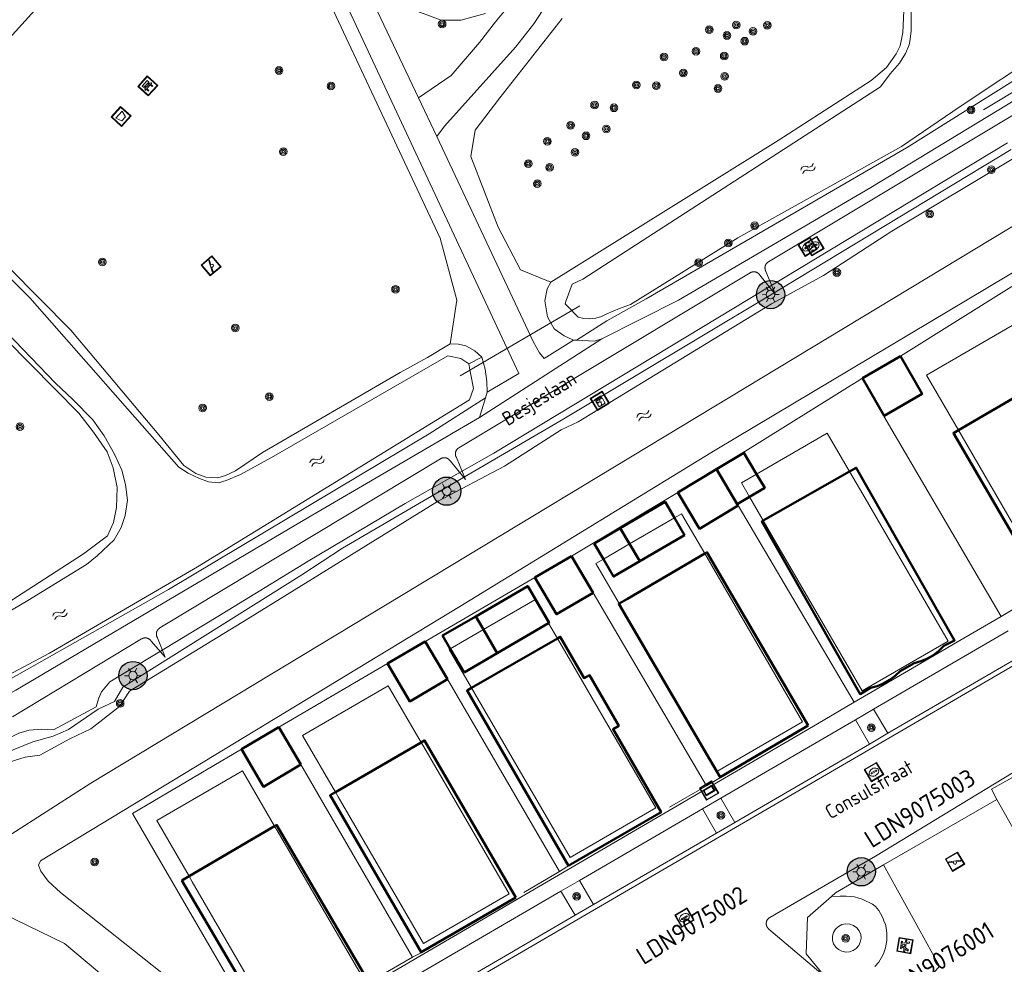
# Model space of a CAD drawing. Header units: metres. Extents: x 94279 to 96109, y 461866 to 463040.
# Tile 138 of 175: x 95480 to 95549, y 462581 to 462647. Entities that reach past the tile are written whole.
import ezdxf
from ezdxf.enums import TextEntityAlignment as Align

# ---------------------------------------------------------------- set-up
doc = ezdxf.new("R2010")
doc.units = ezdxf.units.M
doc.layers.get('0').update_dxf_attribs({"linetype": 'CONTINUOUS'})
for name, color, linetype in [('B-WE-KL-ET_LS_OV_KABEL_EIGENNET_330-G', 10, 'CONTINUOUS'), ('N-WE-ARMATUUR-PRUNUS-E-OPSCHUIF-6M-G', 20, 'CONTINUOUS'), ('Valondergrond_0', 251, 'CONTINUOUS')]:
    doc.layers.add(name, color=color, linetype=linetype)
for name, color, linetype, lineweight in [('B-WE-OV-LICHTMAST', 252, 'CONTINUOUS', 25), ('B_BEBOUWINGSGRENS_0', 132, 'CONTINUOUS', 50), ('B_LUIFEL_1', 132, 'CONTINUOUS', 50), ('B_WOONWAGEN_LIJN_0', 132, 'CONTINUOUS', 50), ('G_GRENS_ALGEMEEN_0', 251, 'CONTINUOUS', 13), ('G_GRENS_ALGEMEEN_1', 251, 'CONTINUOUS', 13), ('K_DUIKER_LIJN_-1', 251, 'CONTINUOUS', 13), ('Q_AFVALBAK_0', 251, 'CONTINUOUS', 13), ('Q_BANK_0', 251, 'CONTINUOUS', 13), ('Q_BOOM_0', 251, 'CONTINUOUS', 13), ('Q_BRANDKRAAN_0', 251, 'CONTINUOUS', 13), ('Q_ELEKTRAKAST_0', 251, 'CONTINUOUS', 13), ('Q_INSPECTIE_OF_RIOOLPUT_0', 251, 'CONTINUOUS', 13), ('Q_LICHTMAST_0', 251, 'CONTINUOUS', 13), ('Q_PICKNICKTAFEL_0', 251, 'CONTINUOUS', 13), ('Q_SCHUTTING_LIJN_0', 251, 'CONTINUOUS', 13), ('Q_SPEELVOORZIENING_0', 251, 'CONTINUOUS', 13), ('Q_STRAATNAAMBORD_0', 251, 'CONTINUOUS', 13), ('Q_WATERLEIDINGPUT_0', 251, 'CONTINUOUS', 13), ('S_GBKN_SYMBOOL_WATER_0', 251, 'CONTINUOUS', 13), ('T_CULTUURGRENS_0', 251, 'CONTINUOUS', 13), ('T_HEK_0', 251, 'CONTINUOUS', 13), ('T_HEK_LIJN_0', 251, 'CONTINUOUS', 13), ('T_SCHUTTING_0', 251, 'CONTINUOUS', 13), ('T_WALBESCHERMING_0', 251, 'CONTINUOUS', 13), ('V_WEGGRENS_0', 251, 'CONTINUOUS', 13), ('W_WATERGRENS_0', 251, 'CONTINUOUS', 13), ('Z_STRAATNAAM_0', 251, 'CONTINUOUS', 13)]:
    doc.layers.add(name, color=color, linetype=linetype, lineweight=lineweight)
doc.styles.add('NLCS-ISO-M500-T25', font='NLCS-ISO.ttf', dxfattribs={"height": 1.25})
doc.styles.get("Standard").update_dxf_attribs({"font": 'isocp.shx'})

# ---------------------------------------------------------------- blocks, each defined once
blk = doc.blocks.new('Q_LICHTMAST')
for points in [[(-0.26, 0.15), (-0.52, 0.3)], [(0, 0.3), (0, 0.6)], [(0.26, 0.15), (0.52, 0.3)], [(-0.26, -0.15), (-0.52, -0.3)], [(0, -0.3), (0, -0.6)], [(0.26, -0.15), (0.52, -0.3)]]:
    blk.add_lwpolyline(points)
blk.add_circle((0, 0), 0.3)
blk = doc.blocks.new('Q_BRANDKRAAN')
blk.add_lwpolyline([(-0.5, 0.5), (0.5, 0.5), (0.5, -0.5), (-0.5, -0.5)], close=True)
for points in [[(-0.442, 0.464), (0.438, 0.464, -0.414214), (0.459, 0.442), (0.459, -0.437, -0.414214), (0.438, -0.459), (-0.442, -0.459, -0.414214), (-0.463, -0.437), (-0.463, 0.442), (-0.463, 0.444), (-0.463, 0.446), (-0.463, 0.448), (-0.462, 0.45), (-0.461, 0.451), (-0.46, 0.453), (-0.459, 0.455), (-0.458, 0.456), (-0.457, 0.457), (-0.456, 0.459), (-0.454, 0.46), (-0.453, 0.461), (-0.451, 0.462), (-0.449, 0.462), (-0.447, 0.463), (-0.446, 0.463), (-0.444, 0.464), (-0.442, 0.464)], [(-0.345, 0.105, 0.380426), (-0.276, -0.18)], [(-0.008, 0.266, 0.240218), (-0.345, 0.105)], [(-0.194, 0.045, 0.853344), (-0.194, -0.032)], [(0.331, 0.111, 0.240191), (-0.008, 0.266)], [(0.185, -0.032, 0.849746), (0.185, 0.045)], [(0.267, -0.176, 0.380426), (0.331, 0.111)], [(-0.276, -0.18, 0.148452), (0.012, -0.257)], [(0.012, -0.257, 0.131742), (0.267, -0.176)]]:
    blk.add_lwpolyline(points, format="xyb")
for points in [[(-0.194, 0.045), (0.185, 0.045)], [(0.185, -0.032), (-0.194, -0.032)]]:
    blk.add_lwpolyline(points)
blk = doc.blocks.new('Q_WATERLEIDINGPUT')
blk.add_lwpolyline([(-0.5, 0.5), (0.5, 0.5), (0.5, -0.5), (-0.5, -0.5)], close=True)
for points in [[(-0.442, 0.464), (0.438, 0.464, -0.414214), (0.459, 0.442), (0.459, -0.437, -0.414214), (0.438, -0.459), (-0.442, -0.459, -0.414214), (-0.463, -0.437), (-0.463, 0.442), (-0.463, 0.444), (-0.463, 0.446), (-0.463, 0.448), (-0.462, 0.45), (-0.461, 0.451), (-0.46, 0.453), (-0.459, 0.455), (-0.458, 0.456), (-0.457, 0.457), (-0.456, 0.459), (-0.454, 0.46), (-0.453, 0.461), (-0.451, 0.462), (-0.449, 0.462), (-0.447, 0.463), (-0.446, 0.463), (-0.444, 0.464), (-0.442, 0.464)], [(-0.345, 0.105, 0.380426), (-0.276, -0.18)], [(-0.008, 0.266, 0.240218), (-0.345, 0.105)], [(-0.194, 0.045, 0.853344), (-0.194, -0.032)], [(0.331, 0.111, 0.240191), (-0.008, 0.266)], [(0.185, -0.032, 0.849746), (0.185, 0.045)], [(0.267, -0.176, 0.380426), (0.331, 0.111)], [(-0.276, -0.18, 0.148452), (0.012, -0.257)], [(0.012, -0.257, 0.131742), (0.267, -0.176)]]:
    blk.add_lwpolyline(points, format="xyb")
for points in [[(-0.194, 0.045), (0.185, 0.045)], [(0.185, -0.032), (-0.194, -0.032)]]:
    blk.add_lwpolyline(points)
blk = doc.blocks.new('Q_INSPECTIE_OF_RIOOLPUT')
blk.add_lwpolyline([(-0.5, 0.5), (0.5, 0.5), (0.5, -0.5), (-0.5, -0.5)], close=True)
for points in [[(-0.442, 0.464), (0.438, 0.464, -0.414214), (0.459, 0.442), (0.459, -0.437, -0.414214), (0.438, -0.459), (-0.442, -0.459, -0.414214), (-0.463, -0.437), (-0.463, 0.442), (-0.463, 0.444), (-0.463, 0.446), (-0.463, 0.448), (-0.462, 0.45), (-0.461, 0.451), (-0.46, 0.453), (-0.459, 0.455), (-0.458, 0.456), (-0.457, 0.457), (-0.456, 0.459), (-0.454, 0.46), (-0.453, 0.461), (-0.451, 0.462), (-0.449, 0.462), (-0.447, 0.463), (-0.446, 0.463), (-0.444, 0.464), (-0.442, 0.464)], [(-0.345, 0.105, 0.380426), (-0.276, -0.18)], [(-0.008, 0.266, 0.240218), (-0.345, 0.105)], [(-0.194, 0.045, 0.853344), (-0.194, -0.032)], [(0.331, 0.111, 0.240191), (-0.008, 0.266)], [(0.185, -0.032, 0.849746), (0.185, 0.045)], [(0.267, -0.176, 0.380426), (0.331, 0.111)], [(-0.276, -0.18, 0.148452), (0.012, -0.257)], [(0.012, -0.257, 0.131742), (0.267, -0.176)]]:
    blk.add_lwpolyline(points, format="xyb")
for points in [[(-0.194, 0.045), (0.185, 0.045)], [(0.185, -0.032), (-0.194, -0.032)]]:
    blk.add_lwpolyline(points)
blk = doc.blocks.new('Q_BANK')
blk.add_lwpolyline([(-0.5, 0.5), (0.5, 0.5), (0.5, -0.5), (-0.5, -0.5)], close=True)
blk.add_lwpolyline([(-0.442, 0.464), (0.438, 0.464, -0.414214), (0.459, 0.442), (0.459, -0.437, -0.414214), (0.438, -0.459), (-0.442, -0.459, -0.414214), (-0.463, -0.437), (-0.463, 0.442), (-0.463, 0.444), (-0.463, 0.446), (-0.463, 0.448), (-0.462, 0.45), (-0.461, 0.451), (-0.46, 0.453), (-0.459, 0.455), (-0.458, 0.456), (-0.457, 0.457), (-0.456, 0.459), (-0.454, 0.46), (-0.453, 0.461), (-0.451, 0.462), (-0.449, 0.462), (-0.447, 0.463), (-0.446, 0.463), (-0.444, 0.464), (-0.442, 0.464)], format="xyb")
for points in [[(-0.267, 0.022), (-0.366, -0.078)], [(-0.18, 0.132), (-0.267, 0.132), (-0.267, 0.276)], [(-0.267, 0.276), (0.258, 0.276), (0.258, 0.132), (0.173, 0.132)], [(-0.18, 0.022), (-0.267, 0.022)], [(-0.267, 0.022), (-0.18, 0.022)], [(-0.18, 0.022), (-0.18, 0.132)], [(-0.18, 0.132), (-0.144, 0.132)], [(-0.144, 0.132), (-0.144, 0.022)], [(0.131, 0.132), (-0.144, 0.132)], [(0.131, 0.022), (-0.144, 0.022)], [(-0.144, 0.022), (0.131, 0.022)], [(0.131, 0.022), (-0.144, 0.022)], [(-0.144, 0.022), (0.131, 0.022)], [(-0.144, 0.022), (0.131, 0.022)], [(0.131, 0.022), (0.131, 0.132)], [(0.131, 0.132), (0.173, 0.132)], [(0.173, 0.132), (0.173, 0.022)], [(0.173, 0.022), (0.255, 0.022)], [(0.173, 0.022), (0.255, 0.022)], [(0.255, 0.022), (0.357, -0.078)], [(-0.236, -0.078), (-0.366, -0.078)], [(-0.192, -0.078), (-0.192, -0.27), (-0.236, -0.27), (-0.236, -0.078)], [(-0.236, -0.078), (-0.192, -0.078)], [(0.183, -0.078), (-0.192, -0.078)], [(0.226, -0.078), (0.226, -0.268), (0.183, -0.268), (0.183, -0.078)], [(0.183, -0.078), (0.226, -0.078)], [(0.357, -0.078), (0.226, -0.078)]]:
    blk.add_lwpolyline(points)
blk = doc.blocks.new('Q_SPEELVOORZIENING')
blk.add_lwpolyline([(-0.5, 0.5), (0.5, 0.5), (0.5, -0.5), (-0.5, -0.5)], close=True)
for points in [[(-0.442, 0.464), (0.438, 0.464, -0.414214), (0.459, 0.442), (0.459, -0.437, -0.414214), (0.438, -0.459), (-0.442, -0.459, -0.414214), (-0.463, -0.437), (-0.463, 0.442), (-0.463, 0.444), (-0.463, 0.446), (-0.463, 0.448), (-0.462, 0.45), (-0.461, 0.451), (-0.46, 0.453), (-0.459, 0.455), (-0.458, 0.456), (-0.457, 0.457), (-0.456, 0.459), (-0.454, 0.46), (-0.453, 0.461), (-0.451, 0.462), (-0.449, 0.462), (-0.447, 0.463), (-0.446, 0.463), (-0.444, 0.464), (-0.442, 0.464)], [(-0.363, 0.198, 1.168313), (-0.386, 0.141)], [(-0.087, 0.021, 0.778987), (-0.04, -0.167)], [(-0.04, -0.167, 0.508825), (0.056, -0.036)], [(0.355, -0.156, 1.031322), (0.378, -0.1)]]:
    blk.add_lwpolyline(points, format="xyb")
for points in [[(-0.386, 0.141), (-0.087, 0.021)], [(-0.363, 0.198), (0.378, -0.1)], [(0.056, -0.036), (0.355, -0.156)]]:
    blk.add_lwpolyline(points)
blk = doc.blocks.new('Q_PICKNICKTAFEL')
blk.add_lwpolyline([(-0.5, 0.5), (0.5, 0.5), (0.5, -0.5), (-0.5, -0.5)], close=True)
blk.add_lwpolyline([(-0.442, 0.464), (0.438, 0.464, -0.414214), (0.459, 0.442), (0.459, -0.437, -0.414214), (0.438, -0.459), (-0.442, -0.459, -0.414214), (-0.463, -0.437), (-0.463, 0.442), (-0.463, 0.444), (-0.463, 0.446), (-0.463, 0.448), (-0.462, 0.45), (-0.461, 0.451), (-0.46, 0.453), (-0.459, 0.455), (-0.458, 0.456), (-0.457, 0.457), (-0.456, 0.459), (-0.454, 0.46), (-0.453, 0.461), (-0.451, 0.462), (-0.449, 0.462), (-0.447, 0.463), (-0.446, 0.463), (-0.444, 0.464), (-0.442, 0.464)], format="xyb")
for points in [[(-0.246, -0.058), (-0.408, -0.058), (-0.408, 0.021)], [(-0.408, 0.021), (-0.214, 0.021)], [(-0.136, 0.213), (-0.267, 0.213), (-0.267, 0.284)], [(-0.267, 0.284), (0.257, 0.284), (0.257, 0.213), (0.127, 0.213)], [(-0.214, 0.021), (-0.136, 0.213)], [(-0.115, 0.021), (-0.035, 0.213)], [(-0.115, 0.021), (0.107, 0.021)], [(0.025, 0.213), (-0.035, 0.213)], [(0.107, 0.021), (0.025, 0.213)], [(0.206, 0.021), (0.127, 0.213)], [(0.206, 0.021), (0.4, 0.021), (0.4, -0.058), (0.239, -0.058)], [(-0.336, -0.28), (-0.246, -0.058)], [(-0.336, -0.28), (-0.24, -0.279)], [(-0.24, -0.279), (-0.148, -0.058)], [(0.141, -0.058), (-0.148, -0.058)], [(0.234, -0.277), (0.141, -0.058)], [(0.234, -0.277), (0.33, -0.277)], [(0.33, -0.277), (0.239, -0.058)]]:
    blk.add_lwpolyline(points)
blk = doc.blocks.new('Q_BOOM')
for radius in [0.27, 0.18, 0.09]:
    blk.add_circle((0, 0), radius)
blk = doc.blocks.new('Q_ELEKTRAKAST')
for points in [[(-0.5, 0.5), (0.5, 0.5), (0.5, -0.5), (-0.5, -0.5)], [(-0.262, 0.264), (0.25, 0.264), (0.25, 0.187), (-0.262, 0.187)], [(-0.262, 0.107), (0.25, 0.107), (0.25, -0.332), (-0.262, -0.332)]]:
    blk.add_lwpolyline(points, close=True)
blk.add_lwpolyline([(-0.442, 0.464), (0.438, 0.464, -0.414214), (0.459, 0.442), (0.459, -0.437, -0.414214), (0.438, -0.459), (-0.442, -0.459, -0.414214), (-0.463, -0.437), (-0.463, 0.442), (-0.463, 0.444), (-0.463, 0.446), (-0.463, 0.448), (-0.462, 0.45), (-0.461, 0.451), (-0.46, 0.453), (-0.459, 0.455), (-0.458, 0.456), (-0.457, 0.457), (-0.456, 0.459), (-0.454, 0.46), (-0.453, 0.461), (-0.451, 0.462), (-0.449, 0.462), (-0.447, 0.463), (-0.446, 0.463), (-0.444, 0.464), (-0.442, 0.464)], format="xyb")
blk.add_lwpolyline([(-0.177, 0.001, -1), (-0.177, -0.069, -1)], format="xyb", close=True)
blk.add_lwpolyline([(0.044, 0.088), (-0.056, -0.112), (0.044, -0.112), (-0.056, -0.312)])
blk = doc.blocks.new('Q_STRAATNAAMBORD')
for points in [[(-0.5, 0.5), (0.5, 0.5), (0.5, -0.5), (-0.5, -0.5)], [(-0.369, 0.22), (0.358, 0.22), (0.358, -0.214), (-0.369, -0.214)]]:
    blk.add_lwpolyline(points, close=True)
for points in [[(-0.442, 0.464), (0.438, 0.464, -0.414214), (0.459, 0.442), (0.459, -0.437, -0.414214), (0.438, -0.459), (-0.442, -0.459, -0.414214), (-0.463, -0.437), (-0.463, 0.442), (-0.463, 0.444), (-0.463, 0.446), (-0.463, 0.448), (-0.462, 0.45), (-0.461, 0.451), (-0.46, 0.453), (-0.459, 0.455), (-0.458, 0.456), (-0.457, 0.457), (-0.456, 0.459), (-0.454, 0.46), (-0.453, 0.461), (-0.451, 0.462), (-0.449, 0.462), (-0.447, 0.463), (-0.446, 0.463), (-0.444, 0.464), (-0.442, 0.464)], [(-0.287, 0.16), (0.281, 0.16, -0.414214), (0.303, 0.139), (0.303, -0.134, -0.414214), (0.281, -0.156), (-0.287, -0.156, -0.414214), (-0.308, -0.134), (-0.308, 0.139), (-0.308, 0.14), (-0.308, 0.142), (-0.307, 0.144), (-0.307, 0.146), (-0.306, 0.148), (-0.305, 0.149), (-0.304, 0.151), (-0.303, 0.152), (-0.302, 0.154), (-0.3, 0.155), (-0.299, 0.156), (-0.297, 0.157), (-0.296, 0.158), (-0.294, 0.159), (-0.292, 0.159), (-0.29, 0.16), (-0.288, 0.16), (-0.287, 0.16)]]:
    blk.add_lwpolyline(points, format="xyb")
blk = doc.blocks.new('Q_AFVALBAK')
for points in [[(-0.5, 0.5), (0.5, 0.5), (0.5, -0.5), (-0.5, -0.5)], [(-0.336, 0.197), (0.331, 0.197), (0.19, -0.251), (-0.196, -0.251)]]:
    blk.add_lwpolyline(points, close=True)
blk.add_lwpolyline([(-0.442, 0.464), (0.438, 0.464, -0.414214), (0.459, 0.442), (0.459, -0.437, -0.414214), (0.438, -0.459), (-0.442, -0.459, -0.414214), (-0.463, -0.437), (-0.463, 0.442), (-0.463, 0.444), (-0.463, 0.446), (-0.463, 0.448), (-0.462, 0.45), (-0.461, 0.451), (-0.46, 0.453), (-0.459, 0.455), (-0.458, 0.456), (-0.457, 0.457), (-0.456, 0.459), (-0.454, 0.46), (-0.453, 0.461), (-0.451, 0.462), (-0.449, 0.462), (-0.447, 0.463), (-0.446, 0.463), (-0.444, 0.464), (-0.442, 0.464)], format="xyb")
blk = doc.blocks.new('WATERSYMBOOL')
for points in [[(-0.5, 0.15), (-0.438, 0.212), (-0.312, 0.275), (-0.188, 0.275), (-0.062, 0.212), (0, 0.15), (0.062, 0.087), (0.188, 0.025), (0.312, 0.025), (0.438, 0.087), (0.5, 0.15)], [(-0.5, -0.15), (-0.438, -0.087), (-0.312, -0.025), (-0.188, -0.025), (-0.062, -0.087), (0, -0.15), (0.062, -0.212), (0.188, -0.275), (0.312, -0.275), (0.438, -0.212), (0.5, -0.15)]]:
    blk.add_lwpolyline(points)
blk = doc.blocks.new('LM')
at = {"linetype": 'ByBlock'}
h = blk.add_hatch(color=256, dxfattribs=at)
h.dxf.hatch_style = 1
edge = h.paths.add_edge_path()
edge.add_arc((0, 0), 1, 0, 360)
blk.add_circle((0, 0), 1, dxfattribs=at)
blk = doc.blocks.new('ACMAP_ANN_TEMPLATE_LM')
at = {"color": 0, "style": 'NLCS-ISO-M500-T25'}
blk.add_attdef('LM-NUMMER', (1.5, 1), '', height=1.25, dxfattribs=at)

msp = doc.modelspace()

# ---------------------------------------------------------------- linework, layer by layer
at = {"layer": 'B-WE-KL-ET_LS_OV_KABEL_EIGENNET_330-G', "linetype": 'Continuous', "lineweight": 0}
for points in [[(95551.053, 462641.315), (95532.453, 462630.157), (95532.439, 462630.148), (95532.424, 462630.138), (95532.41, 462630.128), (95532.396, 462630.117), (95532.383, 462630.106), (95532.37, 462630.094), (95532.357, 462630.082), (95532.345, 462630.07), (95532.333, 462630.057), (95532.322, 462630.043), (95532.312, 462630.03), (95532.301, 462630.016), (95532.291, 462630.001), (95532.282, 462629.986), (95532.273, 462629.971), (95532.265, 462629.956), (95532.258, 462629.94), (95532.25, 462629.924), (95532.244, 462629.908), (95532.238, 462629.892), (95532.233, 462629.875), (95532.228, 462629.858), (95532.224, 462629.841), (95532.22, 462629.824), (95532.217, 462629.807), (95532.214, 462629.79), (95532.213, 462629.772), (95532.211, 462629.755), (95532.211, 462629.738), (95532.211, 462629.72), (95532.211, 462629.703), (95532.212, 462629.685), (95532.214, 462629.668), (95532.217, 462629.651), (95532.22, 462629.633), (95532.223, 462629.616), (95532.228, 462629.599), (95532.232, 462629.583), (95532.238, 462629.566), (95532.244, 462629.55), (95532.25, 462629.533), (95532.257, 462629.517), (95532.265, 462629.502), (95532.273, 462629.486), (95532.282, 462629.471), (95532.964, 462627.848), (95531.853, 462629.214), (95531.844, 462629.229), (95531.834, 462629.244), (95531.824, 462629.258), (95531.813, 462629.272), (95531.802, 462629.285), (95531.79, 462629.298), (95531.778, 462629.31), (95531.765, 462629.323), (95531.752, 462629.334), (95531.739, 462629.345), (95531.725, 462629.356), (95531.711, 462629.367), (95531.697, 462629.376), (95531.682, 462629.386), (95531.667, 462629.394), (95531.651, 462629.402), (95531.636, 462629.41), (95531.62, 462629.417), (95531.604, 462629.424), (95531.587, 462629.43), (95531.571, 462629.435), (95531.554, 462629.44), (95531.537, 462629.444), (95531.52, 462629.448), (95531.503, 462629.451), (95531.485, 462629.453), (95531.468, 462629.455), (95531.451, 462629.456), (95531.433, 462629.457), (95531.416, 462629.457), (95531.398, 462629.456), (95531.381, 462629.455), (95531.363, 462629.453), (95531.346, 462629.451), (95531.329, 462629.448), (95531.312, 462629.444), (95531.295, 462629.44), (95531.278, 462629.435), (95531.262, 462629.43), (95531.245, 462629.424), (95531.229, 462629.418), (95531.213, 462629.41), (95531.197, 462629.403), (95531.182, 462629.395), (95531.167, 462629.386), (95517.789, 462621.36), (95510.588, 462617.02), (95510.573, 462617.011), (95510.559, 462617.001), (95510.545, 462616.991), (95510.531, 462616.98), (95510.518, 462616.969), (95510.505, 462616.957), (95510.492, 462616.945), (95510.48, 462616.932), (95510.469, 462616.919), (95510.457, 462616.906), (95510.447, 462616.892), (95510.436, 462616.878), (95510.427, 462616.864), (95510.417, 462616.849), (95510.409, 462616.834), (95510.401, 462616.818), (95510.393, 462616.803), (95510.386, 462616.787), (95510.379, 462616.771), (95510.373, 462616.754), (95510.368, 462616.738), (95510.363, 462616.721), (95510.359, 462616.704), (95510.355, 462616.687), (95510.352, 462616.67), (95510.35, 462616.652), (95510.348, 462616.635), (95510.347, 462616.618), (95510.346, 462616.6), (95510.346, 462616.583), (95510.347, 462616.565), (95510.348, 462616.548), (95510.35, 462616.53), (95510.353, 462616.513), (95510.356, 462616.496), (95510.359, 462616.479), (95510.364, 462616.462), (95510.368, 462616.445), (95510.374, 462616.429), (95510.38, 462616.412), (95510.386, 462616.396), (95510.393, 462616.38), (95510.401, 462616.364), (95510.409, 462616.349), (95510.418, 462616.334), (95511.061, 462614.782), (95509.99, 462616.076), (95509.981, 462616.091), (95509.971, 462616.105), (95509.961, 462616.119), (95509.95, 462616.133), (95509.939, 462616.147), (95509.927, 462616.159), (95509.915, 462616.172), (95509.902, 462616.184), (95509.889, 462616.196), (95509.876, 462616.207), (95509.862, 462616.218), (95509.848, 462616.228), (95509.834, 462616.238), (95509.819, 462616.247), (95509.804, 462616.256), (95509.788, 462616.264), (95509.772, 462616.271), (95509.756, 462616.279), (95509.74, 462616.285), (95509.724, 462616.291), (95509.707, 462616.296), (95509.69, 462616.301), (95509.674, 462616.305), (95509.656, 462616.309), (95509.639, 462616.312), (95509.622, 462616.314), (95509.605, 462616.316), (95509.587, 462616.317), (95509.57, 462616.318), (95509.552, 462616.318), (95509.535, 462616.317), (95509.517, 462616.316), (95509.5, 462616.314), (95509.483, 462616.312), (95509.466, 462616.309), (95509.449, 462616.305), (95509.432, 462616.301), (95509.415, 462616.296), (95509.398, 462616.291), (95509.382, 462616.285), (95509.366, 462616.278), (95509.35, 462616.271), (95509.334, 462616.263), (95509.319, 462616.255), (95509.304, 462616.246), (95489.471, 462604.294), (95489.456, 462604.285), (95489.442, 462604.275), (95489.428, 462604.265), (95489.414, 462604.254), (95489.401, 462604.243), (95489.388, 462604.231), (95489.375, 462604.219), (95489.363, 462604.206), (95489.352, 462604.193), (95489.34, 462604.18), (95489.33, 462604.166), (95489.319, 462604.152), (95489.31, 462604.138), (95489.3, 462604.123), (95489.292, 462604.108), (95489.284, 462604.092), (95489.276, 462604.077), (95489.269, 462604.061), (95489.262, 462604.045), (95489.256, 462604.028), (95489.251, 462604.012), (95489.246, 462603.995), (95489.242, 462603.978), (95489.238, 462603.961), (95489.235, 462603.944), (95489.233, 462603.926), (95489.231, 462603.909), (95489.23, 462603.892), (95489.229, 462603.874), (95489.229, 462603.857), (95489.23, 462603.839), (95489.231, 462603.822), (95489.233, 462603.804), (95489.236, 462603.787), (95489.239, 462603.77), (95489.242, 462603.753), (95489.247, 462603.736), (95489.251, 462603.719), (95489.257, 462603.703), (95489.263, 462603.686), (95489.269, 462603.67), (95489.276, 462603.654), (95489.284, 462603.638), (95489.292, 462603.623), (95489.301, 462603.608), (95489.838, 462602.232), (95488.873, 462603.349), (95488.863, 462603.364), (95488.854, 462603.379), (95488.843, 462603.393), (95488.833, 462603.407), (95488.821, 462603.42), (95488.81, 462603.433), (95488.798, 462603.445), (95488.785, 462603.457), (95488.772, 462603.469), (95488.759, 462603.48), (95488.745, 462603.491), (95488.731, 462603.501), (95488.716, 462603.511), (95488.701, 462603.52), (95488.686, 462603.529), (95488.671, 462603.537), (95488.655, 462603.545), (95488.639, 462603.552), (95488.623, 462603.558), (95488.607, 462603.564), (95488.59, 462603.57), (95488.573, 462603.574), (95488.556, 462603.579), (95488.539, 462603.582), (95488.522, 462603.585), (95488.505, 462603.588), (95488.487, 462603.589), (95488.47, 462603.591), (95488.453, 462603.591), (95488.435, 462603.591), (95488.418, 462603.591), (95488.4, 462603.589), (95488.383, 462603.588), (95488.366, 462603.585), (95488.348, 462603.582), (95488.331, 462603.578), (95488.314, 462603.574), (95488.298, 462603.569), (95488.281, 462603.564), (95488.265, 462603.558), (95488.248, 462603.551), (95488.233, 462603.544), (95488.217, 462603.537), (95488.201, 462603.528), (95488.186, 462603.52), (95479.064, 462598.022)], [(95555.41, 462563.609), (95532.475, 462583.028), (95532.462, 462583.039), (95532.449, 462583.051), (95532.437, 462583.064), (95532.425, 462583.076), (95532.414, 462583.09), (95532.403, 462583.103), (95532.393, 462583.117), (95532.383, 462583.131), (95532.373, 462583.146), (95532.364, 462583.161), (95532.356, 462583.176), (95532.348, 462583.192), (95532.341, 462583.207), (95532.334, 462583.223), (95532.328, 462583.24), (95532.322, 462583.256), (95532.317, 462583.273), (95532.313, 462583.29), (95532.309, 462583.307), (95532.306, 462583.324), (95532.303, 462583.341), (95532.301, 462583.358), (95532.299, 462583.375), (95532.298, 462583.393), (95532.298, 462583.41), (95532.298, 462583.428), (95532.299, 462583.445), (95532.301, 462583.462), (95532.303, 462583.479), (95532.306, 462583.497), (95532.309, 462583.514), (95532.313, 462583.531), (95532.318, 462583.547), (95532.323, 462583.564), (95532.328, 462583.581), (95532.335, 462583.597), (95532.341, 462583.613), (95532.349, 462583.629), (95532.357, 462583.644), (95532.365, 462583.659), (95532.374, 462583.674), (95532.383, 462583.689), (95532.393, 462583.703), (95532.404, 462583.717), (95532.415, 462583.73), (95532.426, 462583.744), (95532.438, 462583.756), (95532.45, 462583.769), (95532.463, 462583.78), (95532.476, 462583.792), (95532.49, 462583.803), (95532.503, 462583.813), (95532.518, 462583.823), (95532.532, 462583.833), (95532.547, 462583.842), (95540.022, 462588.183), (95557.474, 462598.804)]]:
    msp.add_lwpolyline(points, dxfattribs=at)
at = {"layer": 'B_BEBOUWINGSGRENS_0'}
for p, q in [((95541.776, 462623.49), (95539.103, 462621.95)), ((95528.783, 462615.516), (95526.046, 462613.859)), ((95530.247, 462613.048), (95528.783, 462615.516)), ((95530.306, 462612.949), (95530.247, 462613.048)), ((95522.647, 462610.234), (95521.992, 462611.354)), ((95523.36, 462609.013), (95522.647, 462610.234)), ((95518.555, 462609.371), (95515.967, 462607.848)), ((95520.078, 462606.783), (95518.555, 462609.371)), ((95512.322, 462604.18), (95511.78, 462605.112)), ((95513.291, 462602.514), (95512.322, 462604.18)), ((95508.221, 462603.339), (95505.556, 462601.78)), ((95509.785, 462600.677), (95508.221, 462603.339)), ((95509.988, 462602.824), (95510.957, 462601.157)), ((95510.957, 462601.157), (95513.291, 462602.514)), ((95497.883, 462597.294), (95495.229, 462595.735)), ((95499.441, 462594.641), (95497.883, 462597.294))]:
    msp.add_line(p, q, dxfattribs=at)
for points in [[(95539.103, 462621.95), (95540.632, 462619.291), (95543.309, 462620.83), (95541.776, 462623.49)], [(95526.046, 462613.859), (95527.593, 462611.302), (95530.306, 462612.949)], [(95521.992, 462611.354), (95520.147, 462610.267), (95520.795, 462609.158)], [(95520.795, 462609.158), (95521.515, 462607.926), (95523.36, 462609.013)], [(95515.967, 462607.848), (95517.49, 462605.26), (95520.078, 462606.783)], [(95511.78, 462605.112), (95509.446, 462603.755), (95509.988, 462602.824)], [(95505.556, 462601.78), (95507.118, 462599.11), (95509.785, 462600.677)], [(95495.229, 462595.735), (95496.789, 462593.082), (95499.441, 462594.641)]]:
    msp.add_lwpolyline(points, dxfattribs=at)
at = {"layer": 'B_LUIFEL_1'}
for p, q in [((95530.247, 462613.048), (95531.115, 462613.563)), ((95513.291, 462602.514), (95516.923, 462604.627))]:
    msp.add_line(p, q, dxfattribs=at)
for points in [[(95531.618, 462615.166), (95530.726, 462616.669), (95528.783, 462615.516)], [(95528.783, 462615.516), (95530.247, 462613.048), (95530.247, 462613.048)], [(95531.115, 462613.563), (95532.19, 462614.201), (95531.618, 462615.166)], [(95525.81, 462612.071), (95525.154, 462613.194), (95521.992, 462611.354)], [(95523.36, 462609.013), (95526.522, 462610.853), (95525.81, 462612.071)], [(95516.923, 462604.627), (95516.965, 462604.651), (95515.454, 462607.249), (95511.78, 462605.112)]]:
    msp.add_lwpolyline(points, dxfattribs=at)
at = {"layer": 'B_WOONWAGEN_LIJN_0'}
for p, q in [((95551.917, 462621.798), (95545.87, 462618.269)), ((95538.179, 462615.343), (95532.092, 462611.882)), ((95517.546, 462603.555), (95511.482, 462600.053)), ((95501.876, 462592.699), (95507.934, 462596.21)), ((95528.809, 462594.153), (95528.346, 462594.946)), ((95497.575, 462590.299), (95491.537, 462586.753))]:
    msp.add_line(p, q, dxfattribs=at)
for points in [[(95545.87, 462618.269), (95545.514, 462618.061), (95551.988, 462606.972)], [(95539.664, 462600.054), (95540.137, 462600.186), (95540.591, 462600.375), (95541.017, 462600.618), (95541.411, 462600.913), (95541.765, 462601.253), (95542.756, 462601.815), (95543.228, 462601.949), (95543.68, 462602.139), (95544.106, 462602.384), (95544.498, 462602.679), (95544.851, 462603.02), (95545.596, 462603.42), (95538.661, 462615.617), (95538.179, 462615.343)], [(95532.092, 462611.882), (95531.99, 462611.824), (95538.925, 462599.627), (95539.664, 462600.054)], [(95521.913, 462606.017), (95522.5, 462606.36), (95527.958, 462609.551)], [(95527.958, 462609.551), (95528.114, 462609.642), (95535.266, 462597.407)], [(95528.346, 462594.946), (95521.884, 462606), (95521.913, 462606.017)], [(95518.468, 462587.575), (95524.871, 462591.273), (95521.481, 462597.142), (95521.884, 462597.374), (95519.809, 462600.967), (95519.438, 462600.752), (95517.751, 462603.673), (95517.546, 462603.555)], [(95511.482, 462600.053), (95511.174, 462599.875), (95518.325, 462587.493), (95518.468, 462587.575)], [(95535.266, 462597.407), (95529.036, 462593.765), (95528.809, 462594.153)], [(95507.934, 462596.21), (95508.172, 462596.348), (95514.604, 462585.251)], [(95514.604, 462585.251), (95507.928, 462581.381), (95501.495, 462592.478), (95501.876, 462592.699)], [(95497.573, 462575.311), (95504.251, 462579.233), (95497.706, 462590.376), (95497.575, 462590.299)], [(95491.537, 462586.753), (95491.028, 462586.454), (95497.573, 462575.311)]]:
    msp.add_lwpolyline(points, dxfattribs=at)
at = {"layer": 'G_GRENS_ALGEMEEN_0'}
for p, q in [((95509.037, 462639.002), (95507.746, 462641.733)), ((95518.675, 462624.635), (95518.893, 462624.625)), ((95512.462, 462620.542), (95512.587, 462620.957)), ((95512.051, 462619.172), (95512.462, 462620.542))]:
    msp.add_line(p, q, dxfattribs=at)
for points in [[(95512.587, 462620.957), (95514.836, 462622.263), (95502.652, 462648.311), (95497.77, 462658.537), (95497.025, 462659.993), (95494.885, 462663.668), (95491.421, 462669.125), (95485.88, 462677.538), (95465.699, 462706.96), (95462.305, 462711.694), (95459.762, 462715.034), (95456.217, 462719.461), (95451.687, 462724.621), (95448.38, 462727.666)], [(95482.599, 462685.528), (95487.731, 462678.021), (95495.725, 462665.698), (95498.567, 462660.943), (95503.526, 462650.636), (95507.746, 462641.733)], [(95507.746, 462641.733), (95510.044, 462643.314), (95512.045, 462645.662), (95513.172, 462647.12), (95514.469, 462648.693)], [(95516.85, 462648.456), (95515.885, 462646.972), (95514.585, 462645.327), (95509.573, 462639.743), (95509.037, 462639.002)], [(95509.037, 462639.002), (95515.854, 462624.489), (95516.279, 462623.726), (95516.609, 462623.333), (95518.675, 462624.635)], [(95518.893, 462624.625), (95520.172, 462624.564), (95520.686, 462624.715)], [(95540.708, 462575.935), (95544.531, 462580.391), (95540.591, 462587.564)], [(95536.91, 462585.325), (95537.526, 462585.337), (95537.952, 462585.337), (95538.216, 462585.327), (95538.538, 462585.29), (95538.85, 462585.205), (95539.067, 462585.129), (95539.361, 462585.006), (95539.578, 462584.892), (95539.814, 462584.779), (95540.023, 462584.618), (95540.254, 462584.33), (95540.377, 462584.112), (95540.528, 462583.81), (95540.637, 462583.545), (95540.713, 462583.37), (95540.779, 462583.105), (95540.826, 462582.699), (95540.826, 462582.207), (95540.732, 462581.687), (95540.571, 462581.271), (95540.448, 462581.016), (95540.249, 462580.685), (95539.966, 462580.382)]]:
    msp.add_lwpolyline(points, dxfattribs=at)
at = {"layer": 'G_GRENS_ALGEMEEN_1'}
for p, q in [((95531.115, 462613.563), (95532.092, 462611.882)), ((95525.81, 462612.071), (95522.647, 462610.234)), ((95522.647, 462610.234), (95520.795, 462609.158)), ((95512.322, 462604.18), (95509.988, 462602.824)), ((95517.546, 462603.555), (95516.923, 462604.627)), ((95528.809, 462594.153), (95534.86, 462597.668))]:
    msp.add_line(p, q, dxfattribs=at)
for points in [[(95551.917, 462621.798), (95549.674, 462625.661), (95543.619, 462622.144), (95545.87, 462618.269)], [(95545.87, 462618.269), (95546.13, 462617.821), (95552.158, 462607.445), (95558.212, 462610.96)], [(95538.179, 462615.343), (95536.601, 462618.06), (95531.618, 462615.166)], [(95545.138, 462603.359), (95539.112, 462613.736), (95538.179, 462615.343)], [(95531.618, 462615.166), (95530.546, 462614.543), (95531.115, 462613.563)], [(95527.958, 462609.551), (95526.322, 462612.368), (95525.81, 462612.071)], [(95532.092, 462611.882), (95533.057, 462610.22), (95539.085, 462599.844), (95545.138, 462603.359)], [(95520.795, 462609.158), (95520.267, 462608.852), (95521.913, 462606.017)], [(95534.86, 462597.668), (95528.833, 462608.044), (95527.958, 462609.551)], [(95516.923, 462604.627), (95515.957, 462606.291), (95512.322, 462604.18)], [(95521.913, 462606.017), (95522.778, 462604.528), (95528.346, 462594.946)], [(95524.494, 462591.59), (95518.468, 462601.967), (95517.546, 462603.555)], [(95509.988, 462602.824), (95509.902, 462602.774), (95511.482, 462600.053)], [(95507.934, 462596.21), (95505.608, 462600.215), (95499.553, 462596.698), (95501.876, 462592.699)], [(95511.482, 462600.053), (95512.413, 462598.451), (95518.441, 462588.075), (95524.494, 462591.59)], [(95514.145, 462585.514), (95508.119, 462595.891), (95507.934, 462596.21)], [(95528.346, 462594.946), (95528.807, 462594.152), (95528.809, 462594.153)], [(95497.575, 462590.299), (95495.308, 462594.202), (95489.253, 462590.686), (95491.537, 462586.753)], [(95501.876, 462592.699), (95502.064, 462592.375), (95508.092, 462581.999), (95514.145, 462585.514)], [(95503.846, 462579.502), (95497.819, 462589.879), (95497.575, 462590.299)], [(95491.537, 462586.753), (95491.764, 462586.362), (95497.793, 462575.986), (95503.846, 462579.502)]]:
    msp.add_lwpolyline(points, dxfattribs=at)
at = {"layer": 'K_DUIKER_LIJN_-1'}
msp.add_line((95519.137, 462627.053), (95510.676, 462622.106), dxfattribs=at)
at = {"layer": 'Q_SCHUTTING_LIJN_0'}
for p, q in [((95540.609, 462619.262), (95548.879, 462605.105)), ((95538.508, 462599.043), (95530.306, 462612.949)), ((95520.078, 462606.783), (95528.081, 462593.143)), ((95517.691, 462587.082), (95509.785, 462600.677)), ((95507.319, 462581.044), (95499.441, 462594.641))]:
    msp.add_line(p, q, dxfattribs=at)
at = {"layer": 'T_CULTUURGRENS_0'}
for p, q in [((95511.291, 462622.963), (95512.224, 462623.424)), ((95539.883, 462598.554), (95538.605, 462597.81)), ((95540.891, 462596.853), (95539.883, 462598.554)), ((95538.605, 462597.81), (95539.585, 462596.093)), ((95539.585, 462596.093), (95540.891, 462596.853)), ((95529.093, 462592.272), (95527.789, 462591.513)), ((95530.081, 462590.562), (95529.093, 462592.272)), ((95527.789, 462591.513), (95528.775, 462589.802)), ((95528.775, 462589.802), (95530.081, 462590.562)), ((95519.1, 462586.455), (95517.798, 462585.697)), ((95520.092, 462584.749), (95519.1, 462586.455)), ((95517.798, 462585.697), (95518.799, 462583.996)), ((95518.799, 462583.996), (95520.092, 462584.749)), ((95536.976, 462582.236), (95537.059, 462581.98))]:
    msp.add_line(p, q, dxfattribs=at)
for points in [[(95445.305, 462662.033), (95446.605, 462661.82), (95449.444, 462665.801), (95451.61, 462672.78), (95453.174, 462678.075), (95453.355, 462683.55), (95452.633, 462689.687), (95450.948, 462695.102), (95447.037, 462703.525), (95444.691, 462710.865), (95444.089, 462715.016), (95444.149, 462717.333), (95446.405, 462721.304), (95448.21, 462722.868), (95450.346, 462722.988), (95452.302, 462722.116), (95458.709, 462714.144), (95464.365, 462706.052), (95486.446, 462674.404), (95496.253, 462658.4), (95501.746, 462647.887), (95509.261, 462631.821), (95510.452, 462627.445), (95509.983, 462624.372)], [(95533.577, 462673.408), (95533.103, 462674.024), (95532.424, 462675.196), (95532.048, 462675.552), (95531.676, 462675.612), (95531.313, 462675.578), (95530.413, 462674.903), (95530.223, 462674.652), (95530.128, 462674.41), (95530.145, 462674.099), (95530.338, 462673.524), (95538.712, 462657.49), (95540.229, 462654.89), (95540.865, 462653.618), (95541.472, 462651.753), (95541.856, 462650.106), (95542.032, 462648.417), (95541.957, 462646.353), (95541.756, 462645.406), (95541.47, 462644.851), (95540.802, 462643.876), (95539.698, 462642.973), (95533.152, 462638.736), (95517.075, 462628.718)], [(95509.983, 462624.372), (95508.385, 462623.392), (95506.439, 462622.35), (95496.721, 462616.689), (95494.817, 462615.401), (95494.114, 462615.076), (95493.57, 462614.904), (95492.718, 462614.943), (95492.025, 462615.212), (95491.156, 462615.767), (95489.407, 462617.937), (95483.194, 462625.34), (95472.158, 462636.457), (95462.943, 462645.093), (95450.152, 462656.315), (95444.166, 462661.284)], [(95462.595, 462600.516), (95464.319, 462600.039), (95465.84, 462599.913), (95467.626, 462600.195), (95469.802, 462600.653), (95471.205, 462601.225), (95484.088, 462609.523), (95485.786, 462610.814), (95486.188, 462611.738), (95486.411, 462612.793), (95486.458, 462614.212), (95486.17, 462615.611), (95485.748, 462616.728), (95484.788, 462618.137), (95483.75, 462619.47), (95470.044, 462633.339), (95466.567, 462637.24), (95441.714, 462658.819)], [(95518.893, 462624.625), (95521.047, 462625.992), (95523.814, 462627.543), (95542.207, 462638.21), (95557.215, 462647.619), (95561.01, 462649.94)], [(95507.053, 462648.067), (95509.339, 462647.224), (95510.723, 462647.224), (95512.468, 462647.706)], [(95517.075, 462628.718), (95514.934, 462629.596), (95513.37, 462632.604), (95511.445, 462637.598), (95511.746, 462639.463), (95513.49, 462641.749), (95517.883, 462647.345)], [(95549.604, 462638.096), (95532.629, 462627.837), (95518.009, 462619.074)], [(95499.09, 462572.288), (95495.519, 462575.238), (95482.457, 462585.612), (95481.591, 462586.4), (95481.06, 462587.105), (95480.912, 462587.546), (95481.045, 462587.854), (95510.653, 462605.812), (95528.691, 462616.845), (95552.09, 462630.823)], [(95517.075, 462628.718), (95516.826, 462628.251), (95516.67, 462627.403), (95516.861, 462626.279), (95517.31, 462625.414), (95518.037, 462624.929), (95518.675, 462624.635)], [(95512.224, 462623.424), (95511.722, 462623.874), (95511.082, 462624.22), (95510.563, 462624.341), (95509.983, 462624.372)], [(95512.587, 462620.957), (95512.57, 462621.711), (95512.449, 462622.576), (95512.224, 462623.424)], [(95461.521, 462596.562), (95461.915, 462596.513), (95464.134, 462596.427), (95466.175, 462596.474), (95468.631, 462596.694), (95470.858, 462597.073), (95472.776, 462597.56), (95474.49, 462598.205), (95490.092, 462607.004), (95508.49, 462618.007), (95512.462, 462620.542)], [(95518.009, 462619.074), (95502.376, 462609.941), (95499.507, 462608.048), (95486.865, 462600.116), (95486.279, 462599.109), (95485.108, 462598.559), (95483.02, 462597.119), (95481.929, 462596.646), (95480.503, 462596.254), (95473.019, 462593.219), (95470.077, 462591.611), (95469.16, 462590.773), (95468.372, 462589.855), (95467.222, 462588.969), (95465.738, 462588.166), (95464.164, 462587.56)], [(95537.059, 462581.98), (95537.205, 462581.755), (95537.405, 462581.576), (95537.646, 462581.456), (95537.909, 462581.403), (95538.177, 462581.421), (95538.431, 462581.508), (95538.653, 462581.659), (95538.828, 462581.863), (95538.944, 462582.106), (95538.992, 462582.37), (95538.968, 462582.638), (95538.86, 462582.894), (95538.687, 462583.112), (95538.461, 462583.275), (95538.199, 462583.37), (95537.922, 462583.391), (95537.649, 462583.336), (95537.401, 462583.209), (95537.197, 462583.02), (95537.052, 462582.782), (95536.976, 462582.514), (95536.976, 462582.236)]]:
    msp.add_lwpolyline(points, dxfattribs=at)
at = {"layer": 'T_HEK_0'}
for p, q in [((95540.591, 462587.564), (95548.584, 462592.185)), ((95535.21, 462583.846), (95536.91, 462585.325))]:
    msp.add_line(p, q, dxfattribs=at)
for points in [[(95536.91, 462585.325), (95537.199, 462585.577), (95540.591, 462587.564)], [(95536.642, 462579.412), (95535.124, 462581.272), (95535.21, 462583.846)]]:
    msp.add_lwpolyline(points, dxfattribs=at)
at = {"layer": 'T_HEK_LIJN_0'}
for p, q in [((95547.638, 462640.901), (95551.13, 462643.008)), ((95528.081, 462593.143), (95529.23, 462593.816)), ((95525.461, 462591.628), (95528.081, 462593.143)), ((95517.691, 462587.082), (95518.468, 462587.575)), ((95518.468, 462587.575), (95518.848, 462587.817)), ((95515.17, 462585.616), (95517.691, 462587.082)), ((95508.486, 462581.628), (95507.319, 462581.044)), ((95507.319, 462581.044), (95504.796, 462579.587))]:
    msp.add_line(p, q, dxfattribs=at)
at = {"layer": 'T_SCHUTTING_0'}
for p, q in [((95549.655, 462628.41), (95541.776, 462623.49)), ((95528.783, 462615.516), (95539.103, 462621.95)), ((95518.555, 462609.371), (95526.046, 462613.859)), ((95508.221, 462603.339), (95515.967, 462607.848)), ((95551.988, 462606.972), (95548.879, 462605.105)), ((95548.879, 462605.105), (95546.264, 462603.576)), ((95497.883, 462597.294), (95505.556, 462601.78)), ((95539.694, 462599.736), (95538.508, 462599.043)), ((95538.508, 462599.043), (95535.908, 462597.523)), ((95552.564, 462585.073), (95548.584, 462592.185))]:
    msp.add_line(p, q, dxfattribs=at)
for points in [[(95548.584, 462592.185), (95548.204, 462592.896), (95564.724, 462602.126)], [(95495.229, 462595.735), (95487.544, 462591.194), (95497.059, 462574.818), (95497.715, 462575.2)]]:
    msp.add_lwpolyline(points, dxfattribs=at)
at = {"layer": 'T_WALBESCHERMING_0'}
for points in [[(95518.267, 462627.017), (95518.092, 462627.195), (95518.178, 462627.43)], [(95511.339, 462622.677), (95511.363, 462622.533), (95511.433, 462622.185)]]:
    msp.add_lwpolyline(points, dxfattribs=at)
at = {"layer": 'V_WEGGRENS_0'}
for p, q in [((95512.051, 462619.172), (95520.686, 462624.715)), ((95561.147, 462608.268), (95506.984, 462576.728)), ((95539.694, 462599.736), (95546.264, 462603.576)), ((95539.883, 462598.554), (95549.383, 462604.085)), ((95550.379, 462602.374), (95540.891, 462596.853)), ((95497.715, 462575.2), (95535.908, 462597.523)), ((95529.093, 462592.272), (95538.605, 462597.81)), ((95530.081, 462590.562), (95539.585, 462596.093)), ((95519.1, 462586.455), (95527.789, 462591.513)), ((95528.775, 462589.802), (95520.092, 462584.749)), ((95518.799, 462583.996), (95508.871, 462578.219))]:
    msp.add_line(p, q, dxfattribs=at)
for points in [[(95520.686, 462624.715), (95526.104, 462627.445), (95539.69, 462635.4), (95561.596, 462648.733), (95561.01, 462649.94)], [(95549.346, 462638.565), (95513.05, 462616.64), (95506.789, 462613.09), (95499.956, 462609.005), (95493.577, 462605.103), (95485.948, 462600.484), (95485.363, 462599.783), (95485.129, 462599.286), (95484.983, 462598.73), (95481.973, 462597.094), (95481.125, 462597.152), (95480.248, 462597.064), (95479.517, 462596.86), (95477.248, 462595.724), (95472.74, 462593.787), (95469.107, 462592.481), (95464.299, 462591.439)], [(95463.908, 462594.873), (95465.507, 462595.055), (95470.566, 462595.993), (95472.36, 462596.5), (95475.114, 462597.62), (95479.3, 462599.91), (95500, 462612.12), (95511.478, 462618.834), (95512.051, 462619.172)], [(95507.889, 462579.833), (95507.846, 462579.903), (95517.798, 462585.697)]]:
    msp.add_lwpolyline(points, dxfattribs=at)
at = {"layer": 'Valondergrond_0'}
msp.add_lwpolyline([(95485.197, 462652.981), (95470.397, 462666.483), (95460.35, 462655.384), (95475.163, 462641.897), (95485.197, 462652.981)], dxfattribs=at)
at = {"layer": 'W_WATERGRENS_0'}
msp.add_line((95511.291, 462622.963), (95511.339, 462622.677), dxfattribs=at)
for points in [[(95542.429, 462645.719), (95542.524, 462646.445), (95542.555, 462649.184), (95542.312, 462651.626), (95541.951, 462652.703), (95541.462, 462653.787), (95539.43, 462657.169), (95533.31, 462668.986), (95530.667, 462673.922), (95531.782, 462674.932)], [(95443.962, 462661.078), (95445.532, 462659.82), (95458.3, 462648.805), (95462.223, 462645.311), (95464.715, 462642.794), (95471.486, 462636.416), (95480.285, 462627.605), (95490.818, 462615.643), (95491.483, 462615.22), (95492.278, 462614.846), (95492.905, 462614.626)], [(95486.734, 462611.397), (95487.022, 462612.241), (95487.193, 462613.323), (95487.055, 462614.436), (95486.787, 462615.447), (95486.262, 462616.565), (95485.533, 462617.867), (95484.75, 462618.99), (95483.326, 462620.432), (95482.104, 462621.586), (95467.667, 462636.577), (95457.167, 462645.621), (95445.349, 462656.311), (95441.99, 462659.097)], [(95560.686, 462650.593), (95551.82, 462644.995), (95545.987, 462641.142)], [(95518.178, 462627.43), (95518.603, 462628.584), (95519.341, 462628.938), (95540.368, 462642.514), (95541.059, 462643.441), (95541.716, 462644.184), (95542.138, 462644.887), (95542.4, 462645.495), (95542.429, 462645.719)], [(95545.987, 462641.142), (95541.852, 462638.308), (95530.289, 462631.849), (95522.703, 462627.136), (95521.946, 462626.857), (95521.034, 462626.484), (95520.658, 462626.303), (95520.257, 462626.187), (95519.843, 462626.139), (95519.426, 462626.161), (95519.019, 462626.252), (95518.267, 462627.017)], [(95468.267, 462588.19), (95468.918, 462589.171), (95469.872, 462590.439), (95471.926, 462591.787), (95472.989, 462592.178), (95473.976, 462592.292), (95475.87, 462593.498), (95476.801, 462593.608), (95478.46, 462594.707), (95479.956, 462595.156), (95480.988, 462595.316), (95483.115, 462596.457), (95484.59, 462597.165), (95486.628, 462598.746), (95487.331, 462599.821), (95495.676, 462604.942), (95509.074, 462613.233), (95513.806, 462615.731), (95517.822, 462618.28), (95519.019, 462618.85), (95532.659, 462627.201), (95536.348, 462629.184), (95541.164, 462632.33), (95549.904, 462637.552)], [(95550.542, 462633.167), (95484.592, 462593.327), (95475.842, 462587.725)], [(95492.905, 462614.626), (95493.616, 462614.542), (95494.161, 462614.714), (95495.174, 462615.138), (95497.362, 462616.344), (95509.819, 462623.519), (95510.734, 462623.336), (95511.291, 462622.963)], [(95511.433, 462622.185), (95511.632, 462621.207), (95511.335, 462620.407), (95492.121, 462608.623)], [(95462.207, 462600.018), (95462.353, 462599.985), (95463.944, 462599.32), (95464.824, 462599.467), (95467.347, 462599.632), (95468.617, 462599.94), (95469.702, 462600.295), (95473.234, 462602.161), (95480.156, 462606.232), (95484.283, 462608.771), (95485.041, 462609.38), (95486.247, 462610.523), (95486.734, 462611.397)], [(95492.121, 462608.623), (95481.683, 462602.511), (95475.018, 462598.972), (95472.964, 462598.048), (95470.5, 462597.285), (95468.584, 462596.979), (95466.386, 462596.78), (95463.933, 462596.74), (95461.905, 462597.004), (95461.62, 462597.06)], [(95475.842, 462587.725), (95472.977, 462585.891), (95472.688, 462585.374), (95473.124, 462585.029), (95478.329, 462584.153), (95482.747, 462581.993), (95496.31, 462570.624)]]:
    msp.add_lwpolyline(points, dxfattribs=at)

# ---------------------------------------------------------------- block references
at = {"rotation": 31.92}
for p, values in [((95539.006, 462587.068), {'LM-NUMMER': 'LDN9075003'}), ((95522.888, 462578.813), {'LM-NUMMER': 'LDN9075002'}), ((95540.541, 462576.398), {'LM-NUMMER': 'LDN9076001'})]:
    msp.add_blockref('ACMAP_ANN_TEMPLATE_LM', p, dxfattribs=at).add_auto_attribs(values)
at = {"layer": 'B-WE-OV-LICHTMAST'}
for p in [(95532.603, 462627.846), (95509.738, 462613.957), (95487.572, 462600.931)]:
    msp.add_blockref('LM', p, dxfattribs=at)
at = {"layer": 'N-WE-ARMATUUR-PRUNUS-E-OPSCHUIF-6M-G'}
msp.add_blockref('LM', (95539.006, 462587.068), dxfattribs=at)
at = {"layer": 'Q_AFVALBAK_0', "rotation": 47.84643748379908}
msp.add_blockref('Q_AFVALBAK', (95486.734, 462640.429), dxfattribs=at)
at = {"layer": 'Q_BANK_0', "rotation": 47.84643748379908}
msp.add_blockref('Q_BANK', (95488.618, 462642.581), dxfattribs=at)
at = {"layer": 'Q_BOOM_0'}
msp.add_blockref('Q_BOOM', (95509.41, 462646.951), dxfattribs=at)
for p, rotation in [((95528.29, 462646.559), 32.91358931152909), ((95530.191, 462646.887), 32.91358931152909), ((95531.359, 462646.44), 32.91358931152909), ((95532.379, 462646.86), 32.91358931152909), ((95529.523, 462646.147), 32.91358931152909), ((95530.781, 462645.747), 32.91358931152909), ((95527.341, 462645.038), 31.92811510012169), ((95525.076, 462644.618), 62.07224262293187), ((95529.329, 462644.692), 31.92811510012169), ((95497.893, 462643.674), 115.0682185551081), ((95526.45, 462643.493), 31.92811510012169), ((95529.365, 462643.263), 31.92811510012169), ((95501.552, 462642.589), 115.0682185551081), ((95523.119, 462642.651), 51.86719944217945), ((95524.545, 462642.6), 31.92811510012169), ((95528.883, 462642.403), 31.92811510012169), ((95520.171, 462641.236), 51.86719944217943), ((95521.538, 462641.038), 51.86719944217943), ((95546.766, 462640.874), 32.08492777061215), ((95518.493, 462639.8), 51.86719944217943), ((95521.007, 462639.542), 31.92811510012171), ((95516.848, 462638.679), 52.65982201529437), ((95519.577, 462639.059), 51.86719944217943), ((95498.191, 462637.947), 115.0682185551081), ((95518.795, 462637.889), 51.86719944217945), ((95515.488, 462637.103), 111.079783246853), ((95517.001, 462636.841), 111.079783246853), ((95548.196, 462636.668), 30.85570516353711), ((95516.125, 462635.687), 111.079783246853), ((95543.838, 462633.537), 30.8557051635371), ((95531.475, 462632.711), 29.18737887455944), ((95529.628, 462631.493), 31.85169354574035), ((95485.404, 462630.149), 134.7905052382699), ((95527.523, 462630.092), 31.85169354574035), ((95537.286, 462629.406), 33.15414384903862), ((95506.115, 462628.219), 105.2252015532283), ((95494.802, 462625.475), 30.22196648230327), ((95497.213, 462620.643), 30.22196648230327), ((95492.498, 462619.823), 128.8684941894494), ((95479.594, 462618.522), 134.6613199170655), ((95486.67, 462598.969), 56.81718049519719), ((95539.726, 462597.259), 119.7161237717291), ((95529.093, 462591.061), 120.018367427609), ((95484.877, 462587.752), 31.23786977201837), ((95518.92, 462585.342), 120.1770222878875), ((95537.901, 462582.371), 122.9790912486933)]:
    msp.add_blockref('Q_BOOM', p, dxfattribs=dict(at, rotation=rotation))
at = {"layer": 'Q_BRANDKRAAN_0'}
for p, rotation in [((95535.216, 462631.216), 31.13453918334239), ((95539.91, 462594.111), 30.21294234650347)]:
    msp.add_blockref('Q_BRANDKRAAN', p, dxfattribs=dict(at, rotation=rotation))
at = {"layer": 'Q_ELEKTRAKAST_0', "rotation": 30.93781492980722}
msp.add_blockref('Q_ELEKTRAKAST', (95520.548, 462620.338), dxfattribs=at)
at = {"layer": 'Q_INSPECTIE_OF_RIOOLPUT_0', "rotation": 30.21294234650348}
msp.add_blockref('Q_INSPECTIE_OF_RIOOLPUT', (95526.525, 462583.833), dxfattribs=at)
at = {"layer": 'Q_LICHTMAST_0'}
for p, rotation in [((95532.603, 462627.846), 30.93781492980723), ((95509.738, 462613.957), 30.29402279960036), ((95487.572, 462600.931), 32.10549079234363), ((95539.006, 462587.068), 30.36134939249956)]:
    msp.add_blockref('Q_LICHTMAST', p, dxfattribs=dict(at, rotation=rotation))
at = {"layer": 'Q_PICKNICKTAFEL_0', "rotation": 79.75334150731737}
msp.add_blockref('Q_PICKNICKTAFEL', (95542.097, 462581.854), dxfattribs=at)
at = {"layer": 'Q_SPEELVOORZIENING_0'}
for p, rotation in [((95493.092, 462629.871), 130.0052018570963), ((95545.632, 462587.782), 30.03353227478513)]:
    msp.add_blockref('Q_SPEELVOORZIENING', p, dxfattribs=dict(at, rotation=rotation))
at = {"layer": 'Q_STRAATNAAMBORD_0', "rotation": 30.30538184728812}
msp.add_blockref('Q_STRAATNAAMBORD', (95528.264, 462592.807), dxfattribs=at)
at = {"layer": 'Q_WATERLEIDINGPUT_0', "rotation": 31.13453918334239}
msp.add_blockref('Q_WATERLEIDINGPUT', (95535.698, 462631.271), dxfattribs=at)
at = {"layer": 'S_GBKN_SYMBOOL_WATER_0'}
for p, rotation in [((95535.253, 462636.751), 29.18737887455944), ((95523.662, 462619.295), 31.13572899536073), ((95500.566, 462616.071), 29.94114127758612), ((95482.423, 462605.25), 30.351225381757)]:
    msp.add_blockref('WATERSYMBOOL', p, dxfattribs=dict(at, rotation=rotation))

# ---------------------------------------------------------------- texts
at = {"layer": 'Z_STRAATNAAM_0', "linetype": 'Continuous'}
for s, rotation, p in [('Besjeslaan', 32.01104, (95516.344, 462620.378)), ('Consulstraat', 29.74488, (95539.568, 462592.896))]:
    msp.add_text(s, height=1, rotation=rotation, dxfattribs=at).set_placement(p, align=Align.MIDDLE)

doc.saveas('drawing.dxf')
